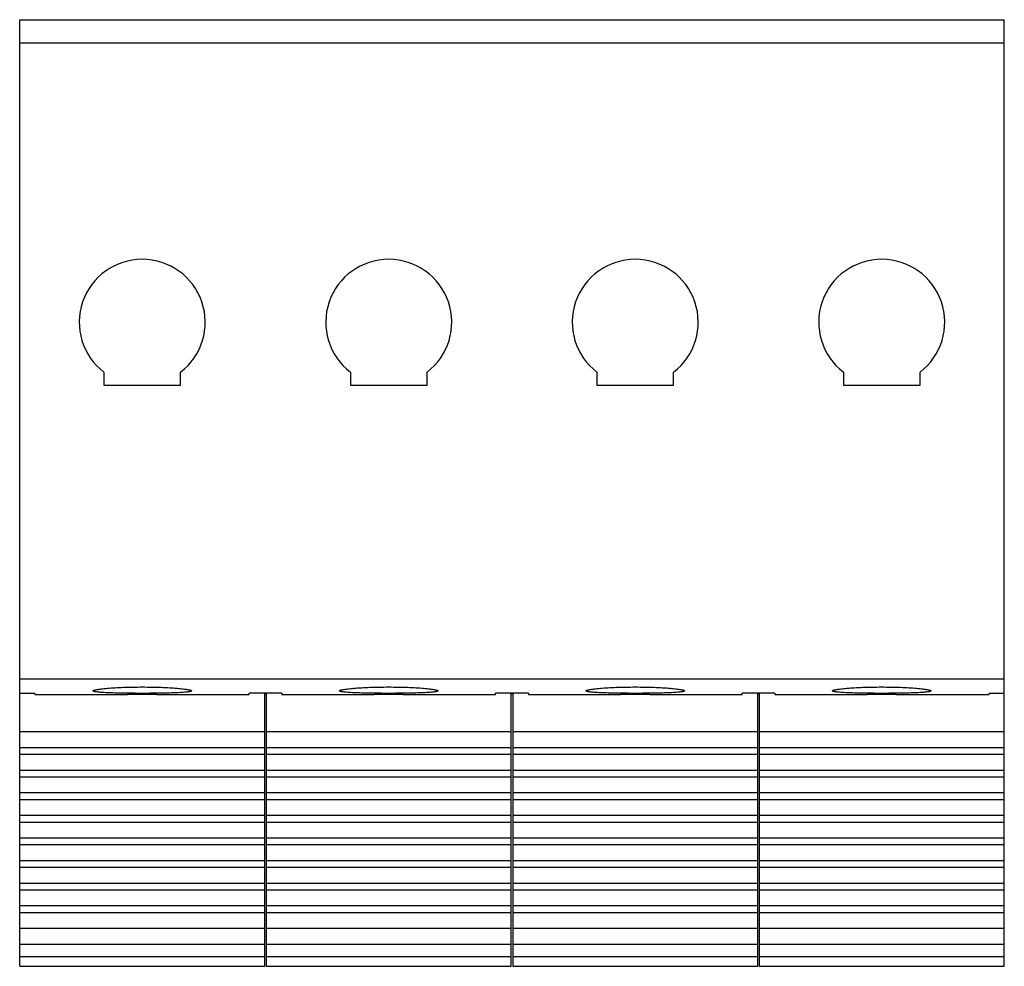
# Model space of a CAD drawing. Header units: millimetres. Extents: x 9.7 to 81.6, y 30 to 99.2.
import ezdxf

# ---------------------------------------------------------------- set-up
doc = ezdxf.new("R2010")
doc.units = ezdxf.units.MM
doc.header["$LTSCALE"] = 8.378835
doc.layers.add('00_COMPONENTS_3', color=7, linetype='CONTINUOUS')

msp = doc.modelspace()

# ---------------------------------------------------------------- linework, layer by layer
at = {"layer": '00_COMPONENTS_3', "color": 7, "linetype": 'Continuous'}
for p, q in [((9.65, 30.009), (9.65, 99.159)), ((9.65, 99.159), (81.55, 99.159)), ((81.55, 30.009), (81.55, 99.159)), ((9.65, 97.459), (81.55, 97.459)), ((15.8, 73.409), (15.8, 72.459)), ((21.4, 72.459), (21.4, 73.409)), ((33.8, 73.409), (33.8, 72.459)), ((39.4, 72.459), (39.4, 73.409)), ((51.8, 73.409), (51.8, 72.459)), ((57.4, 72.459), (57.4, 73.409)), ((69.8, 73.409), (69.8, 72.459)), ((75.4, 72.459), (75.4, 73.409)), ((15.8, 72.459), (21.4, 72.459)), ((33.8, 72.459), (39.4, 72.459)), ((51.8, 72.459), (57.4, 72.459)), ((69.8, 72.459), (75.4, 72.459)), ((9.65, 51.004), (81.55, 51.004)), ((10.75, 49.941), (9.65, 49.941)), ((10.75, 49.941), (10.75, 49.853)), ((10.75, 49.853), (17.535, 49.853)), ((19.665, 49.863), (17.535, 49.863)), ((19.665, 49.853), (26.4, 49.853)), ((26.4, 49.853), (26.4, 49.958)), ((28.8, 49.958), (26.4, 49.958)), ((27.55, 30.009), (27.55, 49.958)), ((27.55, 49.923), (27.65, 49.923)), ((27.65, 49.958), (27.65, 30.009)), ((28.8, 49.958), (28.8, 49.853)), ((28.8, 49.853), (35.535, 49.853)), ((37.665, 49.863), (35.535, 49.863)), ((37.665, 49.853), (44.4, 49.853)), ((46.8, 49.958), (44.4, 49.958)), ((44.4, 49.853), (44.4, 49.958)), ((45.55, 30.009), (45.55, 49.958)), ((45.55, 49.923), (45.65, 49.923)), ((45.65, 49.958), (45.65, 30.009)), ((46.8, 49.958), (46.8, 49.853)), ((46.8, 49.853), (53.535, 49.853)), ((55.665, 49.863), (53.535, 49.863)), ((55.665, 49.853), (62.4, 49.853)), ((64.8, 49.958), (62.4, 49.958)), ((62.4, 49.853), (62.4, 49.958)), ((63.55, 30.009), (63.55, 49.958)), ((63.55, 49.923), (63.65, 49.923)), ((63.65, 49.958), (63.65, 30.009)), ((64.8, 49.958), (64.8, 49.853)), ((64.8, 49.853), (71.535, 49.853)), ((73.665, 49.863), (71.535, 49.863)), ((73.665, 49.853), (80.45, 49.853)), ((81.55, 49.941), (80.45, 49.941)), ((80.45, 49.853), (80.45, 49.941)), ((9.65, 47.15), (27.55, 47.15)), ((27.65, 47.15), (45.55, 47.15)), ((45.65, 47.15), (63.55, 47.15)), ((63.65, 47.15), (81.55, 47.15)), ((9.65, 45.993), (27.55, 45.993)), ((9.65, 45.5), (27.55, 45.5)), ((27.65, 45.993), (45.55, 45.993)), ((27.65, 45.5), (45.55, 45.5)), ((45.65, 45.993), (63.55, 45.993)), ((45.65, 45.5), (63.55, 45.5)), ((63.65, 45.993), (81.55, 45.993)), ((63.65, 45.5), (81.55, 45.5)), ((9.65, 44.344), (27.55, 44.344)), ((27.65, 44.344), (45.55, 44.344)), ((45.65, 44.344), (63.55, 44.344)), ((63.65, 44.344), (81.55, 44.344)), ((9.65, 43.85), (27.55, 43.85)), ((27.65, 43.85), (45.55, 43.85)), ((45.65, 43.85), (63.55, 43.85)), ((63.65, 43.85), (81.55, 43.85)), ((9.65, 42.694), (27.55, 42.694)), ((27.65, 42.694), (45.55, 42.694)), ((45.65, 42.694), (63.55, 42.694)), ((63.65, 42.694), (81.55, 42.694)), ((9.65, 42.2), (27.55, 42.2)), ((27.65, 42.2), (45.55, 42.2)), ((45.65, 42.2), (63.55, 42.2)), ((63.65, 42.2), (81.55, 42.2)), ((9.65, 41.044), (27.55, 41.044)), ((27.65, 41.044), (45.55, 41.044)), ((45.65, 41.044), (63.55, 41.044)), ((63.65, 41.044), (81.55, 41.044)), ((9.65, 40.55), (27.55, 40.55)), ((27.65, 40.55), (45.55, 40.55)), ((45.65, 40.55), (63.55, 40.55)), ((63.65, 40.55), (81.55, 40.55)), ((9.65, 39.394), (27.55, 39.394)), ((9.65, 38.9), (27.55, 38.9)), ((27.65, 39.394), (45.55, 39.394)), ((27.65, 38.9), (45.55, 38.9)), ((45.65, 39.394), (63.55, 39.394)), ((45.65, 38.9), (63.55, 38.9)), ((63.65, 39.394), (81.55, 39.394)), ((63.65, 38.9), (81.55, 38.9)), ((9.65, 37.744), (27.55, 37.744)), ((27.65, 37.744), (45.55, 37.744)), ((45.65, 37.744), (63.55, 37.744)), ((63.65, 37.744), (81.55, 37.744)), ((9.65, 37.25), (27.55, 37.25)), ((27.65, 37.25), (45.55, 37.25)), ((45.65, 37.25), (63.55, 37.25)), ((63.65, 37.25), (81.55, 37.25)), ((9.65, 36.094), (27.55, 36.094)), ((27.65, 36.094), (45.55, 36.094)), ((45.65, 36.094), (63.55, 36.094)), ((63.65, 36.094), (81.55, 36.094)), ((9.65, 35.6), (27.55, 35.6)), ((27.65, 35.6), (45.55, 35.6)), ((45.65, 35.6), (63.55, 35.6)), ((63.65, 35.6), (81.55, 35.6)), ((9.65, 34.444), (27.55, 34.444)), ((9.65, 33.95), (27.55, 33.95)), ((27.65, 34.444), (45.55, 34.444)), ((27.65, 33.95), (45.55, 33.95)), ((45.65, 34.444), (63.55, 34.444)), ((45.65, 33.95), (63.55, 33.95)), ((63.65, 34.444), (81.55, 34.444)), ((63.65, 33.95), (81.55, 33.95)), ((9.65, 32.794), (27.55, 32.794)), ((27.65, 32.794), (45.55, 32.794)), ((45.65, 32.794), (63.55, 32.794)), ((63.65, 32.794), (81.55, 32.794)), ((9.65, 31.639), (27.55, 31.639)), ((27.65, 31.639), (45.55, 31.639)), ((45.65, 31.639), (63.55, 31.639)), ((63.65, 31.639), (81.55, 31.639)), ((27.55, 30.705), (9.65, 30.705)), ((45.55, 30.705), (27.65, 30.705)), ((63.55, 30.705), (45.65, 30.705)), ((81.55, 30.705), (63.65, 30.705)), ((9.65, 30.009), (27.55, 30.009)), ((27.65, 30.009), (45.55, 30.009)), ((45.65, 30.009), (63.55, 30.009)), ((63.65, 30.009), (81.55, 30.009))]:
    msp.add_line(p, q, dxfattribs=at)
for centre in [(18.6, 77.059), (36.6, 77.059), (54.6, 77.059), (72.6, 77.059)]:
    msp.add_arc(centre, 4.6, 307.49525, 232.50475, dxfattribs=at)
for points, knots in [([(15, 50.133), (15, 50.143), (15.017, 50.157), (15.041, 50.17), (15.072, 50.182), (15.111, 50.193), (15.179, 50.211), (15.284, 50.232), (15.435, 50.256), (15.694, 50.289), (16.085, 50.326), (16.624, 50.363), (17.239, 50.392), (17.906, 50.41), (18.6, 50.416), (19.295, 50.41), (19.962, 50.392), (20.577, 50.363), (21.115, 50.326), (21.507, 50.289), (21.766, 50.256), (21.917, 50.232), (22.022, 50.211), (22.09, 50.193), (22.129, 50.182), (22.16, 50.17), (22.184, 50.157), (22.2, 50.143), (22.2, 50.133)], [0, 0, 0, 0, 0.003988, 0.007382, 0.011851, 0.017428, 0.024122, 0.040827, 0.061854, 0.087043, 0.148923, 0.22419, 0.31002, 0.403147, 0.500002, 0.596856, 0.689983, 0.775812, 0.851078, 0.912957, 0.938145, 0.959173, 0.975878, 0.982573, 0.988149, 0.992618, 0.996012, 1, 1, 1, 1]), ([(33, 50.133), (33, 50.143), (33.017, 50.157), (33.041, 50.17), (33.072, 50.182), (33.111, 50.193), (33.179, 50.211), (33.284, 50.232), (33.435, 50.256), (33.694, 50.289), (34.085, 50.326), (34.624, 50.363), (35.239, 50.392), (35.906, 50.41), (36.6, 50.416), (37.295, 50.41), (37.962, 50.392), (38.577, 50.363), (39.115, 50.326), (39.507, 50.289), (39.766, 50.256), (39.917, 50.232), (40.022, 50.211), (40.09, 50.193), (40.129, 50.182), (40.16, 50.17), (40.184, 50.157), (40.2, 50.143), (40.2, 50.133)], [0, 0, 0, 0, 0.003988, 0.007382, 0.011851, 0.017428, 0.024122, 0.040827, 0.061854, 0.087043, 0.148923, 0.22419, 0.31002, 0.403147, 0.500002, 0.596856, 0.689983, 0.775812, 0.851078, 0.912957, 0.938145, 0.959173, 0.975878, 0.982573, 0.988149, 0.992618, 0.996012, 1, 1, 1, 1]), ([(51, 50.133), (51, 50.143), (51.017, 50.157), (51.041, 50.17), (51.072, 50.182), (51.111, 50.193), (51.179, 50.211), (51.284, 50.232), (51.435, 50.256), (51.694, 50.289), (52.085, 50.326), (52.624, 50.363), (53.239, 50.392), (53.906, 50.41), (54.6, 50.416), (55.295, 50.41), (55.962, 50.392), (56.577, 50.363), (57.115, 50.326), (57.507, 50.289), (57.766, 50.256), (57.917, 50.232), (58.022, 50.211), (58.09, 50.193), (58.129, 50.182), (58.16, 50.17), (58.184, 50.157), (58.2, 50.143), (58.2, 50.133)], [0, 0, 0, 0, 0.003988, 0.007382, 0.011851, 0.017428, 0.024122, 0.040827, 0.061854, 0.087043, 0.148923, 0.22419, 0.31002, 0.403147, 0.500002, 0.596856, 0.689983, 0.775812, 0.851078, 0.912957, 0.938145, 0.959173, 0.975878, 0.982573, 0.988149, 0.992618, 0.996012, 1, 1, 1, 1]), ([(69, 50.133), (69, 50.143), (69.017, 50.157), (69.041, 50.17), (69.072, 50.182), (69.111, 50.193), (69.179, 50.211), (69.284, 50.232), (69.435, 50.256), (69.694, 50.289), (70.085, 50.326), (70.624, 50.363), (71.239, 50.392), (71.906, 50.41), (72.6, 50.416), (73.295, 50.41), (73.962, 50.392), (74.577, 50.363), (75.115, 50.326), (75.507, 50.289), (75.766, 50.256), (75.917, 50.232), (76.022, 50.211), (76.09, 50.193), (76.129, 50.182), (76.16, 50.17), (76.184, 50.157), (76.2, 50.143), (76.2, 50.133)], [0, 0, 0, 0, 0.003988, 0.007382, 0.011851, 0.017428, 0.024122, 0.040827, 0.061854, 0.087043, 0.148923, 0.22419, 0.31002, 0.403147, 0.500002, 0.596856, 0.689983, 0.775812, 0.851078, 0.912957, 0.938145, 0.959173, 0.975878, 0.982573, 0.988149, 0.992618, 0.996012, 1, 1, 1, 1]), ([(22.2, 50.133), (22.2, 50.124), (22.184, 50.11), (22.16, 50.099), (22.129, 50.088), (22.09, 50.079), (22.022, 50.065), (21.917, 50.049), (21.766, 50.033), (21.506, 50.011), (21.115, 49.99), (20.576, 49.971), (19.961, 49.958), (19.294, 49.951), (18.6, 49.948), (17.907, 49.951), (17.239, 49.958), (16.625, 49.971), (16.086, 49.99), (15.695, 50.011), (15.435, 50.033), (15.284, 50.049), (15.179, 50.065), (15.111, 50.079), (15.072, 50.088), (15.041, 50.099), (15.017, 50.11), (15, 50.124), (15, 50.133)], [0, 0, 0, 0, 0.003893, 0.00722, 0.011621, 0.017132, 0.023766, 0.040368, 0.061322, 0.086465, 0.148344, 0.223703, 0.309678, 0.402973, 0.5, 0.597028, 0.690323, 0.776298, 0.851656, 0.913534, 0.938678, 0.959632, 0.976234, 0.982868, 0.988379, 0.992781, 0.996107, 1, 1, 1, 1]), ([(40.2, 50.133), (40.2, 50.124), (40.184, 50.11), (40.16, 50.099), (40.129, 50.088), (40.09, 50.079), (40.022, 50.065), (39.917, 50.049), (39.766, 50.033), (39.506, 50.011), (39.115, 49.99), (38.576, 49.971), (37.961, 49.958), (37.294, 49.951), (36.6, 49.948), (35.907, 49.951), (35.239, 49.958), (34.625, 49.971), (34.086, 49.99), (33.695, 50.011), (33.435, 50.033), (33.284, 50.049), (33.179, 50.065), (33.111, 50.079), (33.072, 50.088), (33.041, 50.099), (33.017, 50.11), (33, 50.124), (33, 50.133)], [0, 0, 0, 0, 0.003893, 0.00722, 0.011621, 0.017132, 0.023766, 0.040368, 0.061322, 0.086465, 0.148344, 0.223703, 0.309678, 0.402973, 0.5, 0.597028, 0.690323, 0.776298, 0.851656, 0.913534, 0.938678, 0.959632, 0.976234, 0.982868, 0.988379, 0.992781, 0.996107, 1, 1, 1, 1]), ([(58.2, 50.133), (58.2, 50.124), (58.184, 50.11), (58.16, 50.099), (58.129, 50.088), (58.09, 50.079), (58.022, 50.065), (57.917, 50.049), (57.766, 50.033), (57.506, 50.011), (57.115, 49.99), (56.576, 49.971), (55.961, 49.958), (55.294, 49.951), (54.6, 49.948), (53.907, 49.951), (53.239, 49.958), (52.625, 49.971), (52.086, 49.99), (51.695, 50.011), (51.435, 50.033), (51.284, 50.049), (51.179, 50.065), (51.111, 50.079), (51.072, 50.088), (51.041, 50.099), (51.017, 50.11), (51, 50.124), (51, 50.133)], [0, 0, 0, 0, 0.003893, 0.00722, 0.011621, 0.017132, 0.023766, 0.040368, 0.061322, 0.086465, 0.148344, 0.223703, 0.309678, 0.402973, 0.5, 0.597028, 0.690323, 0.776298, 0.851656, 0.913534, 0.938678, 0.959632, 0.976234, 0.982868, 0.988379, 0.992781, 0.996107, 1, 1, 1, 1]), ([(76.2, 50.133), (76.2, 50.124), (76.184, 50.11), (76.16, 50.099), (76.129, 50.088), (76.09, 50.079), (76.022, 50.065), (75.917, 50.049), (75.766, 50.033), (75.506, 50.011), (75.115, 49.99), (74.576, 49.971), (73.961, 49.958), (73.294, 49.951), (72.6, 49.948), (71.907, 49.951), (71.239, 49.958), (70.625, 49.971), (70.086, 49.99), (69.695, 50.011), (69.435, 50.033), (69.284, 50.049), (69.179, 50.065), (69.111, 50.079), (69.072, 50.088), (69.041, 50.099), (69.017, 50.11), (69, 50.124), (69, 50.133)], [0, 0, 0, 0, 0.003893, 0.00722, 0.011621, 0.017132, 0.023766, 0.040368, 0.061322, 0.086465, 0.148344, 0.223703, 0.309678, 0.402973, 0.5, 0.597028, 0.690323, 0.776298, 0.851656, 0.913534, 0.938678, 0.959632, 0.976234, 0.982868, 0.988379, 0.992781, 0.996107, 1, 1, 1, 1])]:
    msp.add_open_spline(points, degree=3, knots=knots, dxfattribs=at)

doc.saveas('drawing.dxf')
